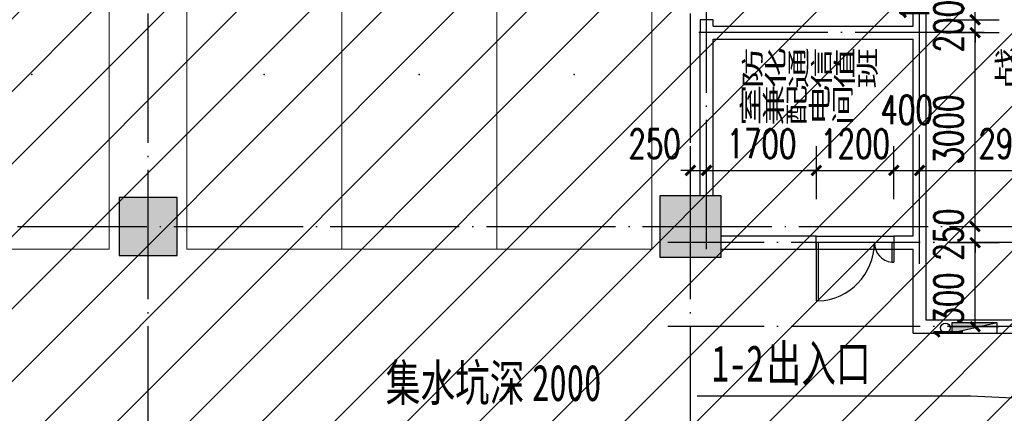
# Model space of a CAD drawing. Extents: x 797781 to 1255204, y 21234 to 1024248.
# Tile 42 of 256: x 928120 to 943370, y 102851 to 108942. Entities that reach past the tile are written whole.
import ezdxf

# ---------------------------------------------------------------- set-up
doc = ezdxf.new("R2010")
doc.units = 0
doc.header["$LTSCALE"] = 1000
doc.header["$MEASUREMENT"] = 0
doc.linetypes.add('230303生产综合楼-平面图_t8$0$DOTE', pattern=[2.42, 2, -0.2, 0.02, -0.2])
doc.layers.add('230303生产综合楼-平面图_t8$0$A-普通车位', color=252, linetype='Continuous', lineweight=9)
for name, color, linetype in [('230303生产综合楼-平面图_t8$0$A-车位编号', 7, 'Continuous'), ('230303生产综合楼-平面图_t8$0$AX-B-P01(-1F)-RFQ$0$AX-B-P01(-1F)-RFQ$0$$0$DIM_LEAD', 3, 'Continuous'), ('230303生产综合楼-平面图_t8$0$AX-B-P01(-1F)-RFQ$0$AX-B-P01(-1F)-RFQ$0$$0$PUB_TEXT', 7, 'Continuous'), ('230303生产综合楼-平面图_t8$0$COLUMN', 40, 'Continuous'), ('230303生产综合楼-平面图_t8$0$DOOR_FIRE', 4, 'Continuous'), ('230303生产综合楼-平面图_t8$0$DOTE', 1, '230303生产综合楼-平面图_t8$0$DOTE'), ('230303生产综合楼-平面图_t8$0$PUB_DIM', 3, 'Continuous'), ('230303生产综合楼-平面图_t8$0$PUB_HATCH', 8, 'Continuous'), ('230303生产综合楼-平面图_t8$0$PUB_TEXT', 7, 'Continuous'), ('230303生产综合楼-平面图_t8$0$WALL', 40, 'Continuous'), ('EQUIP_消火栓', 7, 'Continuous'), ('PUB_HATCH', 8, 'Continuous'), ('VPIPE-消防', 1, 'Continuous')]:
    doc.layers.add(name, color=color, linetype=linetype)
doc.styles.add('230303生产综合楼-平面图_t8$0$_HZTXT', font='@HZTXT_E', dxfattribs={"width": 0.7, "bigfont": '@@HZTXT'})
doc.styles.add('230303生产综合楼-平面图_T8$0$_TCH_DIM_T3', font='SIMPLEX', dxfattribs={"width": 0.705882, "bigfont": 'GBCBIG'})
doc.styles.add('230303生产综合楼-平面图_t8$0$黑体', font='simhei.ttf', dxfattribs={"width": 0.7})
doc.dimstyles.new('230303生产综合楼-平面图_T8$0$_TCH_ARCH&&150', dxfattribs={"dimtxt": 446.25, "dimasz": 150, "dimexe": 375, "dimexo": 450, "dimgap": 189.375, "dimtad": 1, "dimdec": 0, "dimzin": 0, "dimdsep": 46, "dimtxsty": '230303生产综合楼-平面图_T8$0$_TCH_DIM_T3', "dimblk": '230303生产综合楼-平面图_t8$0$_ArchTick', "dimcen": 0.09, "dimclrt": 7, "dimazin": 2, "dimtfac": 1, "dimtdec": 0, "dimtix": 1, "dimtmove": 2, "dimatfit": 3, "dimfxl": 1, "dimtolj": 1, "dimtzin": 0, "dimarcsym": 0})

# ---------------------------------------------------------------- blocks, each defined once
blk = doc.blocks.new('$TwtSys$00000434')
for p, q in [((-0.5, 0.5), (-0.5, -0.5)), ((-0.5, -0.5), (0.5, 0.5)), ((0.5, 0.5), (-0.5, 0.5)), ((0.5, -0.5), (0.5, 0.5)), ((-0.5, -0.5), (0.5, -0.5))]:
    blk.add_line(p, q)
blk.add_solid([(0.5, -0.5), (0.5, 0.5), (-0.5, -0.5)])
blk = doc.blocks.new('230303生产综合楼-平面图_t8$0$-1FXHS1')
at = {"layer": 'VPIPE-消防'}
blk.add_circle((625366.4, -251588.2), 75, dxfattribs=at)
at = {"layer": 'EQUIP_消火栓', "xscale": -700, "yscale": -160, "zscale": 700, "rotation": 3.6698e-12}
blk.add_blockref('$TwtSys$00000434', (625816.4, -251588.2), dxfattribs=at)
blk = doc.blocks.new('230303生产综合楼-平面图_t8$0$普通车位')
at = {"layer": '230303生产综合楼-平面图_t8$0$A-普通车位'}
for points in [[(100, -1200), (5400, -1200), (5400, 1200), (100, 1200)], [(950, 750), (950, -750), (1050, -750), (1050, 750)]]:
    blk.add_lwpolyline(points, close=True, dxfattribs=at)
at = {"layer": '230303生产综合楼-平面图_t8$0$A-车位编号'}
blk.add_point((2700, 0), dxfattribs=at)
blk = doc.blocks.new('230303生产综合楼-平面图_t8$0$_ArchTick')
at = {"color": 0, "linetype": 'ByBlock', "const_width": 0.3}
blk.add_lwpolyline([(-0.5, -0.5), (0.5, 0.5)], dxfattribs=at)
blk = doc.blocks.new('*D3219')
at = {"layer": '230303生产综合楼-平面图_t8$0$PUB_DIM', "color": 0, "lineweight": -2, "transparency": 16777216}
for p, q in [((938509, 106167), (938509, 106985)), ((938759, 106167), (938759, 106985)), ((938509, 106610), (938359, 106610)), ((938509, 106610), (938759, 106610)), ((938759, 106610), (938909, 106610))]:
    blk.add_line(p, q, dxfattribs=at)
at = {"layer": 'Defpoints', "color": 0, "transparency": 16777216}
for p in [(938759, 106610), (938509, 105717), (938759, 105717)]:
    blk.add_point(p, dxfattribs=at)
at = {"layer": '230303生产综合楼-平面图_t8$0$PUB_DIM', "color": 0, "lineweight": -2, "transparency": 16777216, "xscale": 150, "yscale": 150, "zscale": 150}
blk.add_blockref('230303生产综合楼-平面图_t8$0$_ArchTick', (938509, 106610), dxfattribs=at)
at = {"layer": '230303生产综合楼-平面图_t8$0$PUB_DIM', "color": 0, "lineweight": -2, "transparency": 16777216, "xscale": 150, "yscale": 150, "zscale": 150, "rotation": 180}
blk.add_blockref('230303生产综合楼-平面图_t8$0$_ArchTick', (938759, 106610), dxfattribs=at)
at = {"layer": '230303生产综合楼-平面图_t8$0$PUB_DIM', "color": 7, "transparency": 16777216, "insert": (937954, 107023), "char_height": 446.2, "attachment_point": 5, "style": '230303生产综合楼-平面图_T8$0$_TCH_DIM_T3'}
blk.add_mtext('\\A1;250', dxfattribs=at)
blk = doc.blocks.new('*D3220')
at = {"layer": '230303生产综合楼-平面图_t8$0$PUB_DIM', "color": 0, "lineweight": -2, "transparency": 16777216}
for p, q in [((938759, 106167), (938759, 106985)), ((940459, 106167), (940459, 106985)), ((938759, 106610), (940459, 106610))]:
    blk.add_line(p, q, dxfattribs=at)
at = {"layer": 'Defpoints', "color": 0, "transparency": 16777216}
for p in [(940459, 106610), (938759, 105717), (940459, 105717)]:
    blk.add_point(p, dxfattribs=at)
at = {"layer": '230303生产综合楼-平面图_t8$0$PUB_DIM', "color": 0, "lineweight": -2, "transparency": 16777216, "xscale": 150, "yscale": 150, "zscale": 150, "rotation": 180}
blk.add_blockref('230303生产综合楼-平面图_t8$0$_ArchTick', (938759, 106610), dxfattribs=at)
at = {"layer": '230303生产综合楼-平面图_t8$0$PUB_DIM', "color": 0, "lineweight": -2, "transparency": 16777216, "xscale": 150, "yscale": 150, "zscale": 150}
blk.add_blockref('230303生产综合楼-平面图_t8$0$_ArchTick', (940459, 106610), dxfattribs=at)
at = {"layer": '230303生产综合楼-平面图_t8$0$PUB_DIM', "color": 7, "transparency": 16777216, "insert": (939609, 107023), "char_height": 446.2, "attachment_point": 5, "style": '230303生产综合楼-平面图_T8$0$_TCH_DIM_T3'}
blk.add_mtext('\\A1;1700', dxfattribs=at)
blk = doc.blocks.new('*D3221')
at = {"layer": '230303生产综合楼-平面图_t8$0$PUB_DIM', "color": 0, "lineweight": -2, "transparency": 16777216}
for p, q in [((940459, 106167), (940459, 106985)), ((941659, 106167), (941659, 106985)), ((940459, 106610), (940309, 106610)), ((940459, 106610), (941659, 106610)), ((941659, 106610), (941809, 106610))]:
    blk.add_line(p, q, dxfattribs=at)
at = {"layer": 'Defpoints', "color": 0, "transparency": 16777216}
for p in [(941659, 106610), (940459, 105717), (941659, 105717)]:
    blk.add_point(p, dxfattribs=at)
at = {"layer": '230303生产综合楼-平面图_t8$0$PUB_DIM', "color": 0, "lineweight": -2, "transparency": 16777216, "xscale": 150, "yscale": 150, "zscale": 150}
blk.add_blockref('230303生产综合楼-平面图_t8$0$_ArchTick', (940459, 106610), dxfattribs=at)
at = {"layer": '230303生产综合楼-平面图_t8$0$PUB_DIM', "color": 0, "lineweight": -2, "transparency": 16777216, "xscale": 150, "yscale": 150, "zscale": 150, "rotation": 180}
blk.add_blockref('230303生产综合楼-平面图_t8$0$_ArchTick', (941659, 106610), dxfattribs=at)
at = {"layer": '230303生产综合楼-平面图_t8$0$PUB_DIM', "color": 7, "transparency": 16777216, "insert": (941059, 107023), "char_height": 446.2, "attachment_point": 5, "style": '230303生产综合楼-平面图_T8$0$_TCH_DIM_T3'}
blk.add_mtext('\\A1;1200', dxfattribs=at)
blk = doc.blocks.new('*D3222')
at = {"layer": '230303生产综合楼-平面图_t8$0$PUB_DIM', "color": 0, "lineweight": -2, "transparency": 16777216}
for p, q in [((941659, 106167), (941659, 106985)), ((942059, 106167), (942059, 106985)), ((941659, 106610), (942059, 106610))]:
    blk.add_line(p, q, dxfattribs=at)
at = {"layer": 'Defpoints', "color": 0, "transparency": 16777216}
for p in [(942059, 106610), (941659, 105717), (942059, 105717)]:
    blk.add_point(p, dxfattribs=at)
at = {"layer": '230303生产综合楼-平面图_t8$0$PUB_DIM', "color": 0, "lineweight": -2, "transparency": 16777216, "xscale": 150, "yscale": 150, "zscale": 150, "rotation": 180}
blk.add_blockref('230303生产综合楼-平面图_t8$0$_ArchTick', (941659, 106610), dxfattribs=at)
at = {"layer": '230303生产综合楼-平面图_t8$0$PUB_DIM', "color": 0, "lineweight": -2, "transparency": 16777216, "xscale": 150, "yscale": 150, "zscale": 150}
blk.add_blockref('230303生产综合楼-平面图_t8$0$_ArchTick', (942059, 106610), dxfattribs=at)
at = {"layer": '230303生产综合楼-平面图_t8$0$PUB_DIM', "color": 7, "transparency": 16777216, "insert": (941859, 107548), "char_height": 446.2, "attachment_point": 5, "style": '230303生产综合楼-平面图_T8$0$_TCH_DIM_T3'}
blk.add_mtext('\\A1;400', dxfattribs=at)
blk = doc.blocks.new('*D3223')
at = {"layer": '230303生产综合楼-平面图_t8$0$PUB_DIM', "color": 0, "lineweight": -2, "transparency": 16777216}
for p, q in [((942059, 106167), (942059, 106985)), ((944959, 106167), (944959, 106985)), ((942059, 106610), (944959, 106610))]:
    blk.add_line(p, q, dxfattribs=at)
at = {"layer": 'Defpoints', "color": 0, "transparency": 16777216}
for p in [(944959, 106610), (942059, 105717), (944959, 105717)]:
    blk.add_point(p, dxfattribs=at)
at = {"layer": '230303生产综合楼-平面图_t8$0$PUB_DIM', "color": 0, "lineweight": -2, "transparency": 16777216, "xscale": 150, "yscale": 150, "zscale": 150, "rotation": 180}
blk.add_blockref('230303生产综合楼-平面图_t8$0$_ArchTick', (942059, 106610), dxfattribs=at)
at = {"layer": '230303生产综合楼-平面图_t8$0$PUB_DIM', "color": 0, "lineweight": -2, "transparency": 16777216, "xscale": 150, "yscale": 150, "zscale": 150}
blk.add_blockref('230303生产综合楼-平面图_t8$0$_ArchTick', (944959, 106610), dxfattribs=at)
at = {"layer": '230303生产综合楼-平面图_t8$0$PUB_DIM', "color": 7, "transparency": 16777216, "insert": (943509, 107023), "char_height": 446.2, "attachment_point": 5, "style": '230303生产综合楼-平面图_T8$0$_TCH_DIM_T3'}
blk.add_mtext('\\A1;2900', dxfattribs=at)
blk = doc.blocks.new('*D3226')
at = {"layer": '230303生产综合楼-平面图_t8$0$PUB_DIM', "color": 0, "lineweight": -2, "transparency": 16777216}
for p, q in [((942519, 105492), (943293, 105492)), ((942918, 104192), (942918, 105492)), ((942519, 104192), (943293, 104192))]:
    blk.add_line(p, q, dxfattribs=at)
at = {"layer": 'Defpoints', "color": 0, "transparency": 16777216}
for p in [(942069, 105492), (942918, 105492), (942069, 104192)]:
    blk.add_point(p, dxfattribs=at)
at = {"layer": '230303生产综合楼-平面图_t8$0$PUB_DIM', "color": 0, "lineweight": -2, "transparency": 16777216, "xscale": 150, "yscale": 150, "zscale": 150}
for p, rotation in [((942918, 105492), 90), ((942918, 104192), 270)]:
    blk.add_blockref('230303生产综合楼-平面图_t8$0$_ArchTick', p, dxfattribs=dict(at, rotation=rotation))
at = {"layer": '230303生产综合楼-平面图_t8$0$PUB_DIM', "color": 7, "transparency": 16777216, "insert": (942506, 104492), "char_height": 446.2, "attachment_point": 5, "rotation": 90, "style": '230303生产综合楼-平面图_T8$0$_TCH_DIM_T3'}
blk.add_mtext('\\A1;1300', dxfattribs=at)
blk = doc.blocks.new('*D3227')
at = {"layer": '230303生产综合楼-平面图_t8$0$PUB_DIM', "color": 0, "lineweight": -2, "transparency": 16777216}
for p, q in [((942918, 105742), (942918, 105892)), ((942519, 105742), (943293, 105742)), ((942918, 105492), (942918, 105742)), ((942519, 105492), (943293, 105492)), ((942918, 105492), (942918, 105342))]:
    blk.add_line(p, q, dxfattribs=at)
at = {"layer": 'Defpoints', "color": 0, "transparency": 16777216}
for p in [(942069, 105742), (942918, 105742), (942069, 105492)]:
    blk.add_point(p, dxfattribs=at)
at = {"layer": '230303生产综合楼-平面图_t8$0$PUB_DIM', "color": 0, "lineweight": -2, "transparency": 16777216, "xscale": 150, "yscale": 150, "zscale": 150}
for p, rotation in [((942918, 105742), 270), ((942918, 105492), 90)]:
    blk.add_blockref('230303生产综合楼-平面图_t8$0$_ArchTick', p, dxfattribs=dict(at, rotation=rotation))
at = {"layer": '230303生产综合楼-平面图_t8$0$PUB_DIM', "color": 7, "transparency": 16777216, "insert": (942506, 105617), "char_height": 446.2, "attachment_point": 5, "rotation": 90, "style": '230303生产综合楼-平面图_T8$0$_TCH_DIM_T3'}
blk.add_mtext('\\A1;250', dxfattribs=at)
blk = doc.blocks.new('*D3228')
at = {"layer": '230303生产综合楼-平面图_t8$0$PUB_DIM', "color": 0, "lineweight": -2, "transparency": 16777216}
for p, q in [((942519, 108742), (943293, 108742)), ((942918, 105742), (942918, 108742)), ((942519, 105742), (943293, 105742))]:
    blk.add_line(p, q, dxfattribs=at)
at = {"layer": 'Defpoints', "color": 0, "transparency": 16777216}
for p in [(942069, 108742), (942918, 108742), (942069, 105742)]:
    blk.add_point(p, dxfattribs=at)
at = {"layer": '230303生产综合楼-平面图_t8$0$PUB_DIM', "color": 0, "lineweight": -2, "transparency": 16777216, "xscale": 150, "yscale": 150, "zscale": 150}
for p, rotation in [((942918, 108742), 90), ((942918, 105742), 270)]:
    blk.add_blockref('230303生产综合楼-平面图_t8$0$_ArchTick', p, dxfattribs=dict(at, rotation=rotation))
at = {"layer": '230303生产综合楼-平面图_t8$0$PUB_DIM', "color": 7, "transparency": 16777216, "insert": (942506, 107242), "char_height": 446.2, "attachment_point": 5, "rotation": 90, "style": '230303生产综合楼-平面图_T8$0$_TCH_DIM_T3'}
blk.add_mtext('\\A1;3000', dxfattribs=at)
blk = doc.blocks.new('*D3229')
at = {"layer": '230303生产综合楼-平面图_t8$0$PUB_DIM', "color": 0, "lineweight": -2, "transparency": 16777216}
for p, q in [((942918, 108942), (942918, 109092)), ((942519, 108942), (943293, 108942)), ((942918, 108742), (942918, 108942)), ((942519, 108742), (943293, 108742)), ((942918, 108742), (942918, 108592))]:
    blk.add_line(p, q, dxfattribs=at)
at = {"layer": 'Defpoints', "color": 0, "transparency": 16777216}
for p in [(942069, 108942), (942918, 108942), (942069, 108742)]:
    blk.add_point(p, dxfattribs=at)
at = {"layer": '230303生产综合楼-平面图_t8$0$PUB_DIM', "color": 0, "lineweight": -2, "transparency": 16777216, "xscale": 150, "yscale": 150, "zscale": 150}
for p, rotation in [((942918, 108942), 270), ((942918, 108742), 90)]:
    blk.add_blockref('230303生产综合楼-平面图_t8$0$_ArchTick', p, dxfattribs=dict(at, rotation=rotation))
at = {"layer": '230303生产综合楼-平面图_t8$0$PUB_DIM', "color": 7, "transparency": 16777216, "insert": (942506, 108842), "char_height": 446.2, "attachment_point": 5, "rotation": 90, "style": '230303生产综合楼-平面图_T8$0$_TCH_DIM_T3'}
blk.add_mtext('\\A1;200', dxfattribs=at)
blk = doc.blocks.new('*D3230')
at = {"layer": '230303生产综合楼-平面图_t8$0$PUB_DIM', "color": 0, "lineweight": -2, "transparency": 16777216}
for p, q in [((942519, 109942), (943293, 109942)), ((942918, 108942), (942918, 109942)), ((942519, 108942), (943293, 108942))]:
    blk.add_line(p, q, dxfattribs=at)
at = {"layer": 'Defpoints', "color": 0, "transparency": 16777216}
for p in [(942069, 109942), (942918, 109942), (942069, 108942)]:
    blk.add_point(p, dxfattribs=at)
at = {"layer": '230303生产综合楼-平面图_t8$0$PUB_DIM', "color": 0, "lineweight": -2, "transparency": 16777216, "xscale": 150, "yscale": 150, "zscale": 150}
for p, rotation in [((942918, 109942), 90), ((942918, 108942), 270)]:
    blk.add_blockref('230303生产综合楼-平面图_t8$0$_ArchTick', p, dxfattribs=dict(at, rotation=rotation))
at = {"layer": '230303生产综合楼-平面图_t8$0$PUB_DIM', "color": 7, "transparency": 16777216, "insert": (941981, 109442), "char_height": 446.2, "attachment_point": 5, "rotation": 90, "style": '230303生产综合楼-平面图_T8$0$_TCH_DIM_T3'}
blk.add_mtext('\\A1;1000', dxfattribs=at)
blk = doc.blocks.new('230303生产综合楼-平面图_t8$0$$DorLib2D$00000225')
at = {"color": 0}
for p, q in [((0.475, -0.001), (0.475, 0.752)), ((0.475, 0.752), (0.5, 0.752)), ((0.5, -0.001), (0.5, 0.752)), ((-0.5, 0), (-0.5, 0.252)), ((-0.475, 0.252), (-0.5, 0.252)), ((-0.475, 0), (-0.475, 0.252)), ((-0.475, 0), (-0.5, 0)), ((0.475, -0.001), (0.5, -0.001))]:
    blk.add_line(p, q, dxfattribs=at)
for centre, radius, start, end in [((0.505, -0.002), 0.755, 92.2493, 179.7238), ((-0.501, 0.003), 0.251, 359.7899, 84.0974)]:
    blk.add_arc(centre, radius, start, end, dxfattribs=at)
blk = doc.blocks.new('_FZH')
blk.add_lwpolyline([(-0.5, -0.5), (0.5, -0.5), (0.5, 0.5), (-0.5, 0.5)], close=True)
at = {"layer": 'PUB_HATCH'}
blk.add_solid([(-0.5, -0.5), (0.5, -0.5), (-0.5, 0.5), (0.5, 0.5)], dxfattribs=at)

msp = doc.modelspace()

# ---------------------------------------------------------------- hatches: boundary and pattern name
at = {"layer": '230303生产综合楼-平面图_t8$0$PUB_HATCH'}
h = msp.add_hatch(dxfattribs=at)
h.set_pattern_fill('ANSI31', color=256, scale=500)
h.set_pattern_definition([(45, (742304.1, -46432.5), (-561.266, 561.266), [])])
h.paths.add_polyline_path([(930109.1, 68893.4), (930108.6, 82492.3), (938508.6, 82492.3), (938508.2, 85667.3), (943409, 85667.3), (943409.3, 93092.3), (943762.1, 93092.3), (943758.6, 95392.3), (943508.6, 95392.3), (943508.6, 101792.3), (951058.6, 101792.3), (951058.6, 104092.3), (952808.6, 104092.3), (952808.6, 105392.3), (952708.2, 105392.3), (952709, 111192.3), (938408.6, 111192.3), (938408.6, 112942.3), (934909, 112942.3), (934909, 113292.3), (935009, 113392.3), (935009, 113792.3), (932409, 113792.3), (932409, 113392.3), (932509, 113292.3), (932509, 112992.3), (930408.6, 112992.3), (930408.6, 111192.3), (913308.6, 111192.3), (913308.6, 119592.3), (899708.6, 119592.3), (899708.6, 116092.3), (899708.6, 114673.2), (899708.6, 111192.3), (895158.6, 111192.3), (895158.6, 96992.3), (899608.6, 96992.3), (899608.6, 98042.3), (902558.6, 98042.3), (902558.6, 96992.3), (904808.6, 96992.3), (904808.2, 86592.3), (896359, 86592.3), (896156.1, 86592.3), (896158.6, 81292.3), (896158.6, 73892.3), (896158.6, 70892.3), (896358.6, 70892.3), (897858.6, 70892.3), (897858.6, 70042.3), (900108.6, 70042.3), (900108.6, 68892.3)])
h.paths.add_polyline_path([(930105.6, 68892.3), (955656.4, 68892.3), (955656.4, 72492.3), (963356.4, 72492.3), (963356.4, 68892.3), (986709.3, 68892.3), (986709.3, 70442.3), (987458.6, 70442.3), (987458.6, 70892.3), (989258.6, 70892.3), (989256.4, 88842.3), (986008.6, 88842.3), (986008.6, 90692.3), (982958.6, 90692.3), (982958.6, 94955.7), (980858.6, 94955.7), (980858.6, 99042.3), (985808.6, 99042.3), (985808.6, 96992.3), (989256.4, 96992.3), (989256.4, 109542.3), (987108.6, 109542.3), (987108.6, 109842.3), (986208.6, 109842.3), (986208.6, 111192.3), (963706.4, 111192.3), (963706.4, 119592.3), (955308.6, 119592.3), (955304.2, 111192.3), (952709, 111192.7), (952709, 105392.3), (955356.4, 105392.3), (955357.5, 98892.3), (952859.7, 98892.3), (952858.6, 95342.3), (952858.6, 94880.1), (952858.6, 93092.3), (943407.1, 93092.3), (943407.1, 85667.3), (938508.6, 85667.3), (938508.6, 82492.3), (930107.1, 82492.3)])

# ---------------------------------------------------------------- linework, layer by layer
at = {"layer": '230303生产综合楼-平面图_t8$0$AX-B-P01(-1F)-RFQ$0$AX-B-P01(-1F)-RFQ$0$$0$DIM_LEAD'}
for p, q in [((942852.2, 103117), (938612, 103117)), ((947487.2, 102886), (942852.2, 103117))]:
    msp.add_line(p, q, dxfattribs=at)
at = {"layer": '230303生产综合楼-平面图_t8$0$DOOR_FIRE'}
for p, q in [((940458.6, 105592.3), (941658.6, 105592.3)), ((940458.6, 105392.3), (941658.6, 105392.3))]:
    msp.add_line(p, q, dxfattribs=at)
at = {"layer": '230303生产综合楼-平面图_t8$0$DOTE'}
for p, q in [((930108.6, 68317.3), (930108.6, 119117.3)), ((938508.6, 68317.3), (938508.6, 119117.3)), ((938758.6, 105392.3), (938758.6, 111192.3)), ((942058.6, 105163.4), (942058.6, 111017.3)), ((943058.6, 108742.3), (938508.6, 108742.3)), ((870008.6, 105742.3), (989908.6, 105742.3)), ((946908.6, 105492.3), (938158.6, 105492.3)), ((946908.6, 104192.3), (938158.6, 104192.3))]:
    msp.add_line(p, q, dxfattribs=at)
at = {"layer": '230303生产综合楼-平面图_t8$0$WALL'}
for p, q in [((941958.6, 108842.3), (941958.6, 110842.3)), ((942158.6, 108742.3), (942158.6, 110842.3)), ((938858.6, 108942.3), (938658.6, 108942.3)), ((938658.6, 108942.3), (938658.6, 108742.3)), ((938858.6, 108842.3), (938858.6, 108942.3)), ((938658.6, 106217.3), (938658.6, 108742.3)), ((938858.6, 108842.3), (941958.6, 108842.3)), ((942158.6, 105492.3), (942158.6, 108742.3)), ((938858.6, 108642.3), (941958.6, 108642.3)), ((938858.6, 106217.3), (938858.6, 108642.3)), ((941958.6, 105592.3), (941958.6, 108642.3)), ((940458.6, 105592.3), (938983.6, 105592.3)), ((940458.6, 105392.3), (940458.6, 105592.3)), ((941958.6, 105592.3), (941658.6, 105592.3)), ((941658.6, 105592.3), (941658.6, 105392.3)), ((938983.6, 105392.3), (940458.6, 105392.3)), ((941658.6, 105392.3), (941958.6, 105392.3)), ((941958.6, 104092.3), (941958.6, 105392.3)), ((942158.6, 104292.3), (942158.6, 105492.3)), ((944958.6, 104292.3), (942158.6, 104292.3)), ((941958.6, 104092.3), (944958.6, 104092.3))]:
    msp.add_line(p, q, dxfattribs=at)

# ---------------------------------------------------------------- block references
msp.add_blockref('230303生产综合楼-平面图_t8$0$-1FXHS1', (317092.2, 355760.5))
at = {"layer": '230303生产综合楼-平面图_t8$0$A-普通车位', "rotation": 270}
for p in [(928308.6, 110792.3), (931908.6, 110792.3), (934308.6, 110792.3), (936708.6, 110792.3)]:
    msp.add_blockref('230303生产综合楼-平面图_t8$0$普通车位', p, dxfattribs=at)
at = {"layer": '230303生产综合楼-平面图_t8$0$COLUMN'}
for p, xscale, yscale, zscale in [((930108.6, 105742.3), 900.0030096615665, 900, 900), ((938508.6, 105742.3), 950, 950, 950)]:
    msp.add_blockref('_FZH', p, dxfattribs=dict(at, xscale=xscale, yscale=yscale, zscale=zscale))
at = {"layer": '230303生产综合楼-平面图_t8$0$DOOR_FIRE', "xscale": -1200, "yscale": -1200, "zscale": 200, "rotation": 359.9999999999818}
msp.add_blockref('230303生产综合楼-平面图_t8$0$$DorLib2D$00000225', (941058.6, 105492.3), dxfattribs=at)

# ---------------------------------------------------------------- texts
at = {"layer": '230303生产综合楼-平面图_t8$0$AX-B-P01(-1F)-RFQ$0$AX-B-P01(-1F)-RFQ$0$$0$PUB_TEXT', "style": '230303生产综合楼-平面图_t8$0$黑体', "width": 0.7}
for s, p in [('1-2', (938837, 103342)), ('出入口', (939687.6, 103342))]:
    msp.add_text(s, height=563.29, dxfattribs=at).set_placement(p)
at = {"layer": '230303生产综合楼-平面图_t8$0$PUB_TEXT', "color": 1, "style": '230303生产综合楼-平面图_t8$0$_HZTXT', "width": 0.7}
for s, p in [('防化通信值班', (939288.1, 107898.8)), ('战时进风机房', (943204.2, 107897.1)), ('室兼配电间', (939257.5, 107324.4))]:
    msp.add_text(s, height=536.17, rotation=0, dxfattribs=at).set_placement(p)
at = {"layer": '230303生产综合楼-平面图_t8$0$PUB_TEXT', "style": '230303生产综合楼-平面图_t8$0$黑体', "width": 0.7}
for s, p in [('集水坑深', (933788.4, 103041.7)), ('2000', (936056.7, 103041.7))]:
    msp.add_text(s, height=563.29, dxfattribs=at).set_placement(p)

# ---------------------------------------------------------------- dimensions: what is measured, and where the dimension line sits
at = {"layer": '230303生产综合楼-平面图_t8$0$PUB_DIM'}
for base, p1, p2, angle, picture, middle in [((942918.4, 109942.3), (942068.8, 108942.3), (942068.8, 109942.3), 90, '*D3230', (941980.9, 109442.3)), ((942058.6, 106610.1), (941658.6, 105717.2), (942058.6, 105717.2), 0, '*D3222', (941858.6, 107547.6)), ((938758.6, 106610.1), (938508.6, 105717.2), (938758.6, 105717.2), 0, '*D3219', (937953.6, 107022.6)), ((942918.4, 105492.3), (942068.8, 104192.3), (942068.8, 105492.3), 90, '*D3226', (942505.9, 104492.4))]:
    dim = msp.add_linear_dim(base=base, p1=p1, p2=p2, angle=angle, dimstyle='230303生产综合楼-平面图_T8$0$_TCH_ARCH&&150', dxfattribs=at)
    dim.commit()
    dim.dimension.update_dxf_attribs({"geometry": picture, "text_midpoint": middle, "dimtype": 161})
for p1, p2, distance, picture, middle in [((942068.8, 108742.3), (942068.8, 108942.3), -849.6, '*D3229', (942505.9, 108842.3)), ((942068.8, 105742.3), (942068.8, 108742.3), -849.6, '*D3228', (942505.9, 107242.3)), ((938758.6, 105717.2), (940458.6, 105717.2), 892.9, '*D3220', (939608.6, 107022.6)), ((940458.6, 105717.2), (941658.6, 105717.2), 892.9, '*D3221', (941058.6, 107022.6)), ((942058.6, 105717.2), (944958.6, 105717.2), 892.9, '*D3223', (943508.6, 107022.6)), ((942068.8, 105492.3), (942068.8, 105742.3), -849.6, '*D3227', (942505.9, 105617.3))]:
    dim = msp.add_aligned_dim(p1=p1, p2=p2, distance=distance, dimstyle='230303生产综合楼-平面图_T8$0$_TCH_ARCH&&150', dxfattribs=at)
    dim.commit()
    dim.dimension.update_dxf_attribs({"geometry": picture, "text_midpoint": middle})

doc.saveas('drawing.dxf')
